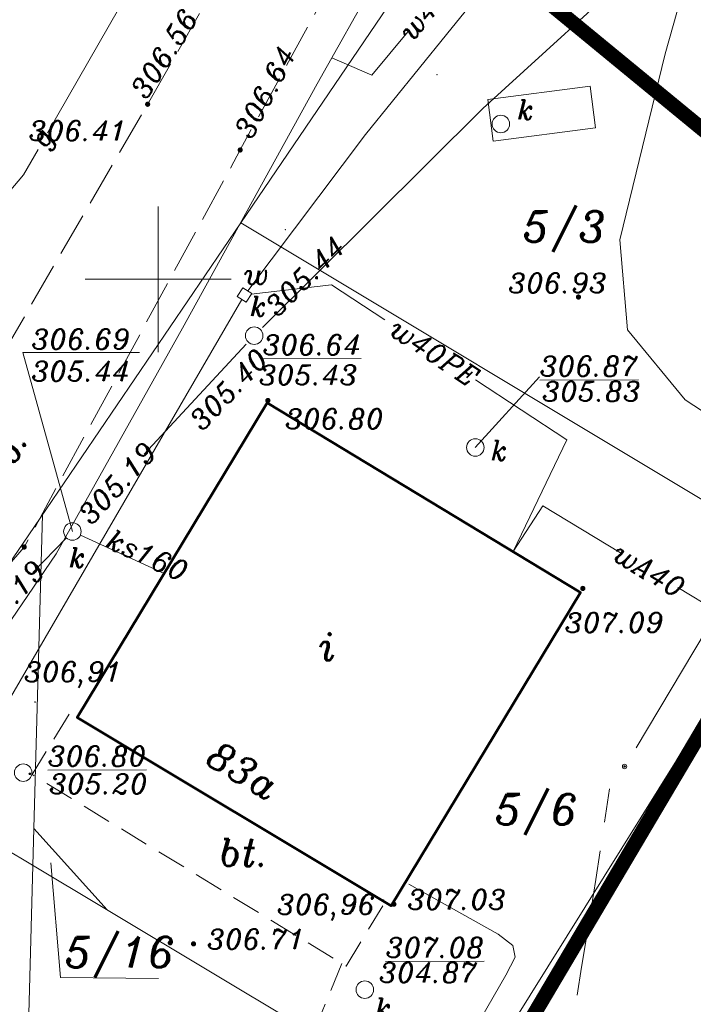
# Model space of a CAD drawing. Extents: x 4615668 to 9294084, y 5334101 to 10688993.
# Tile 7 of 37: x 4651178 to 4651201, y 5338657 to 5338690. Entities that reach past the tile are written whole.
import ezdxf
from ezdxf.enums import TextEntityAlignment as Align

# ---------------------------------------------------------------- set-up
doc = ezdxf.new("R2010")
doc.units = 0
doc.header["$MEASUREMENT"] = 0
for name, pattern in [('DASHDOT', [25.4, 12.7, -6.35, 0, -6.35]), ('DASHED', [19.05, 12.7, -6.35]), ('KTCR', [1.5, 1, -0.5]), ('KTJZ01', [2, 1.5, -0.5]), ('l219_500', [0.5, -0.25, 0, -0.25]), ('l423_500', [2, 1.5, -0.5]), ('l424_500', [1.5, 1, -0.5]), ('l601_500', [1.5, 1, -0.5]), ('l812_500', [3, 2, -1])]:
    doc.linetypes.add(name, pattern=pattern)
for name, color, linetype in [('26', 7, 'Continuous'), ('52', 7, 'Continuous'), ('projekt', 202, 'Continuous'), ('UWWPA_907', 7, 'Continuous')]:
    doc.layers.add(name, color=color, linetype=linetype)
for name, color, linetype, lineweight in [('budynek', 7, 'Continuous', 53), ('chodnik', 7, 'l423_500', 13), ('funkcja_kondygnacja', 7, 'Continuous', 13), ('g', 7, 'Continuous', 13), ('gr_dzialki', 7, 'l219_500', 13), ('jezdnia', 7, 'l424_500', 13), ('k', 7, 'Continuous', 13), ('k_elem_naziemne', 7, 'Continuous', 13), ('k_komora', 7, 'l601_500', 13), ('k_opis', 7, 'Continuous', 13), ('k_rzedne', 7, 'Continuous', 13), ('nr_budynku', 7, 'Continuous', 13), ('nr_dzialki', 7, 'Continuous', 13), ('ogr_symb', 7, 'l901_500', 40), ('opisy_drog', 7, 'Continuous', 13), ('pkt_wys', 7, 'Continuous', 13), ('robocza26', 7, 'Continuous', 13), ('robocza50', 7, 'Continuous', 13), ('w', 7, 'Continuous', 13), ('w_elem_naziemne', 7, 'Continuous', 13), ('w_opis', 7, 'Continuous', 13), ('warst_ciagla', 7, 'Continuous', 0), ('warst_przeryw', 7, 'l812_500', 0), ('Wymiar', 7, 'Continuous', 9)]:
    doc.layers.add(name, color=color, linetype=linetype, lineweight=lineweight)
doc.styles.add('Style-ITALIC_1250', font='ITALIC_1250.shx')
doc.styles.add('txt', font='TXT', dxfattribs={"height": 0.2})
doc.linetypes.add('KTOK05', pattern='A,3.75,[16,dgnlstyle-2015all.shx,S=0.0028,R=0,X=0,Y=0],3.75', length=7.5)
doc.linetypes.add('l901_500', pattern='A,3.75,[38,dgnlstyle-2015all.shx,S=0.0028,R=0,X=0,Y=0],3.75', length=7.5)

# ---------------------------------------------------------------- blocks, each defined once
blk = doc.blocks.new('SB')
at = {"layer": 'UWWPA_907', "color": 7, "linetype": 'Continuous', "lineweight": 13}
for radius in [0.75, 0.25]:
    blk.add_circle((0, 0), radius, dxfattribs=at)
blk = doc.blocks.new('WYS')
at = {"layer": '52', "color": 67, "linetype": 'Continuous'}
blk.add_circle((0, 0), 0.08, dxfattribs=at)
blk = doc.blocks.new('506_5')
at = {"layer": 'k_elem_naziemne', "color": 24, "linetype": 'Continuous', "lineweight": 13}
blk.add_circle((0, 0), 0.3, dxfattribs=at)
blk = doc.blocks.new('140_1')
at = {"linetype": 'ByBlock', "lineweight": -2}
blk.add_hatch(color=0, dxfattribs=at).paths.add_polyline_path([(0.9, 0, 1), (-0.9, 0, 1)], flags=16)
blk = doc.blocks.new('140')
at = {"linetype": 'ByBlock', "lineweight": -2}
blk.add_hatch(color=0, dxfattribs=at).paths.add_polyline_path([(0.45, 0, 1), (-0.45, 0, 1)], flags=16)
blk = doc.blocks.new('507_5')
at = {"layer": 'w_elem_naziemne', "color": 7, "linetype": 'Continuous', "lineweight": 13, "flags": 128}
blk.add_lwpolyline([(-0.18, -0.18), (0.18, -0.18), (0.18, 0.18), (-0.18, 0.18)], close=True, dxfattribs=at)
blk = doc.blocks.new('G$C3390F2A0')
at = {"layer": 'budynek', "color": 7, "linetype": 'Continuous', "lineweight": 53, "flags": 128}
blk.add_lwpolyline([(56.505, 55.96), (49.988, 45.182), (60.753, 38.731), (67.245, 49.466)], close=True, dxfattribs=at)
at = {"layer": 'chodnik', "color": 7, "linetype": 'KTCR', "lineweight": 13, "flags": 128}
for points in [[(49.713, 45.291), (48.453, 43.225), (59.211, 36.664), (60.471, 38.73)], [(59.069, 36.75), (57.426, 32.776), (60.197, 26.36), (72.553, 17.161), (73.897, 14.972)]]:
    blk.add_lwpolyline(points, dxfattribs=at)
at = {"layer": 'g', "color": 52, "linetype": 'Continuous', "lineweight": 13, "flags": 128}
for points in [[(48.976, 65.2), (56.987, 79.156), (61.682, 90.597), (66.25, 102.15), (67.511, 105.295)], [(18.453, 39.663), (28.229, 41.889), (31.654, 43.705), (44.378, 59.32), (48.154, 63.766), (48.651, 64.632)], [(61.363, 39.471), (64.424, 37.754), (64.925, 37.374), (65.005, 36.974), (64.685, 36.354), (63.168, 33.713), (61.64, 30.691), (57.158, 22.889), (55.289, 19.636), (54.63, 18.625), (54.371, 18.045)]]:
    blk.add_lwpolyline(points, dxfattribs=at)
at = {"layer": 'gr_dzialki', "color": 96, "linetype": 'Continuous', "lineweight": 13}
for p, q in [((64.281, 74.879), (55.598, 62.126)), ((55.598, 62.126), (48.331, 51.439)), ((74.835, 50.592), (55.598, 62.126)), ((48.803, 52.132), (48.507, 41.383)), ((48.331, 51.439), (42.893, 43.447)), ((62.901, 31.484), (74.835, 50.592)), ((42.893, 43.447), (48.056, 40.358)), ((48.3, 33.864), (48.507, 41.383)), ((48.507, 41.383), (51.02, 38.587)), ((62.901, 31.484), (48.056, 40.358))]:
    blk.add_line(p, q, dxfattribs=at)
at = {"layer": 'gr_dzialki', "color": 96, "linetype": 'Continuous', "lineweight": 13, "flags": 128}
blk.add_lwpolyline([(49.092, 40.196), (49.422, 36.273), (52.783, 36.238)], dxfattribs=at)
at = {"layer": 'jezdnia', "color": 7, "linetype": 'KTJZ01', "lineweight": 13, "flags": 128}
for points in [[(58.167, 76.235), (52.409, 66.184), (44.964, 53.366), (40.82, 48.381), (34.175, 43.393), (27.999, 40.436), (18.581, 38.395), (17.95, 39.145)], [(60.77, 74.084), (55.581, 64.618), (48.177, 51.019), (43.693, 45.814), (36.239, 40.256), (30.892, 37.45), (26.297, 35.358), (32.612, 35.695)]]:
    blk.add_lwpolyline(points, dxfattribs=at)
at = {"layer": 'k', "color": 24, "linetype": 'Continuous', "lineweight": 13}
blk.add_line((50.102, 51.426), (52.97, 50.114), dxfattribs=at)
at = {"layer": 'k', "color": 24, "linetype": 'Continuous', "lineweight": 13, "flags": 128}
for points in [[(56.346, 58.537), (63.903, 66.035), (69.652, 71.278)], [(52.286, 54.195), (55.787, 57.965)], [(48.477, 50.147), (49.622, 51.334)]]:
    blk.add_lwpolyline(points, dxfattribs=at)
at = {"layer": 'k_komora', "color": 24, "linetype": 'Continuous', "lineweight": 13, "flags": 128}
blk.add_lwpolyline([(64.255, 64.923), (67.762, 65.374), (67.579, 66.8), (64.072, 66.349)], close=True, dxfattribs=at)
at = {"layer": 'k_rzedne', "color": 24, "linetype": 'Continuous', "lineweight": 13}
blk.add_line((65.84, 56.848), (63.64, 54.429), dxfattribs=at)
at = {"layer": 'k_rzedne', "color": 24, "linetype": 'Continuous', "lineweight": 13, "flags": 128}
blk.add_lwpolyline([(49.83, 51.55), (48.127, 57.681), (52.127, 57.681)], dxfattribs=at)
at = {"layer": 'ogr_symb', "color": 7, "linetype": 'KTOK05', "lineweight": 40}
blk.add_lwpolyline([(60.77, 74.084), (79.628, 58.596), (62.222, 29.226), (81.044, 21.172)], dxfattribs=at)
at = {"layer": 'robocza26', "color": 7, "linetype": 'Continuous', "lineweight": 0}
for p, q in [((52.769, 57.688), (52.769, 62.688)), ((50.269, 60.188), (55.269, 60.188))]:
    blk.add_line(p, q, dxfattribs=at)
at = {"layer": 'robocza50', "color": 7, "linetype": 'Continuous', "lineweight": 0}
for p, q in [((52.769, 57.688), (52.769, 62.688)), ((50.269, 60.188), (55.269, 60.188))]:
    blk.add_line(p, q, dxfattribs=at)
at = {"layer": 'w', "color": 160, "linetype": 'Continuous', "lineweight": 13, "flags": 128}
for points in [[(55.839, 59.795), (59.881, 65.148), (62.659, 68.579), (64.724, 71.128), (65.891, 73.29), (64.659, 74.329), (62.994, 75.575), (58.024, 79.431), (58.024, 79.431), (60.505, 83.776)], [(37.632, 33.219), (42.73, 41.189), (49.271, 50.781), (53.607, 58.514), (58.222, 66.885), (60.245, 70.486)], [(58.723, 67.777), (60.094, 67.184), (61.33, 68.666)], [(55.96, 59.677), (58.71, 60.005), (60.541, 58.8)], [(41.674, 35.607), (45.906, 42.787), (55.64, 59.496)], [(63.653, 56.75), (66.78, 54.692), (64.935, 50.862)], [(64.935, 50.862), (65.953, 52.425), (68.621, 50.816)], [(70.579, 49.636), (71.948, 48.809), (69.152, 44.142)]]:
    blk.add_lwpolyline(points, dxfattribs=at)
at = {"layer": 'w', "color": 160, "linetype": 'Continuous', "lineweight": 13}
for p in [(62.328, 67.196), (57.134, 61.89)]:
    blk.add_point(p, dxfattribs=at)
at = {"layer": 'warst_ciagla', "color": 21, "linetype": 'Continuous', "lineweight": 0, "flags": 128}
blk.add_lwpolyline([(71.101, 71.281), (70.148, 67.911), (68.6, 61.539), (68.855, 58.459), (70.835, 56.056), (73.614, 54.246), (77.13, 52.5), (78.857, 50.435), (79.07, 48.368), (79.198, 46.174), (78.965, 45.41)], dxfattribs=at)
at = {"layer": 'warst_przeryw', "color": 21, "linetype": 'l812_500', "lineweight": 0, "flags": 128}
blk.add_lwpolyline([(66.313, 26.712), (66.576, 30.614), (66.678, 31.953), (66.738, 32.621), (66.843, 33.623), (66.969, 34.622), (67.04, 35.121), (67.279, 36.625), (67.614, 38.627), (67.773, 39.629), (68.246, 42.732)], dxfattribs=at)
at = {"layer": '26', "color": 155, "linetype": 'Continuous', "ltscale": 0.1, "xscale": 0.1, "yscale": 0.1, "zscale": 0.1, "rotation": 0.06577989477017}
blk.add_blockref('SB', (68.76, 43.502), dxfattribs=at)
at = {"layer": 'k_elem_naziemne', "color": 24, "linetype": 'Continuous', "lineweight": 13}
for p, rotation in [((64.517, 65.509), 304.6965416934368), ((56.062, 58.256), 290.7329260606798), ((63.64, 54.429), 270.0657797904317), ((49.83, 51.55), 276.960343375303), ((48.144, 43.291), 270.065780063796), ((59.854, 35.858), 286.6326712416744)]:
    blk.add_blockref('506_5', p, dxfattribs=dict(at, rotation=rotation))
at = {"layer": 'pkt_wys', "color": 7, "linetype": 'Continuous', "lineweight": 13, "xscale": 0.1, "yscale": 0.1, "zscale": 0.1}
for name, p, rotation in [('140_1', (52.409, 66.184), 0.06578024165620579), ('140_1', (52.409, 66.184), 0.06578024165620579), ('140_1', (52.409, 66.184), 0.06578024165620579), ('140_1', (52.409, 66.184), 0.06578024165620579), ('140_1', (52.409, 66.184), 0.06578024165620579), ('140_1', (52.409, 66.184), 0.06578024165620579), ('140_1', (52.409, 66.184), 0.06578024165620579), ('140_1', (52.409, 66.184), 0.06578024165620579), ('140_1', (55.581, 64.618), 0.06578024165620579), ('140_1', (55.581, 64.618), 0.06578024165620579), ('140_1', (55.581, 64.618), 0.06578024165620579), ('140_1', (55.581, 64.618), 0.06578024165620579), ('140_1', (55.581, 64.618), 0.06578024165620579), ('140_1', (55.581, 64.618), 0.06578024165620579), ('140_1', (55.581, 64.618), 0.06578024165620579), ('140_1', (55.581, 64.618), 0.06578024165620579), ('140_1', (67.177, 59.581), 0.06578024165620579), ('140_1', (67.177, 59.581), 0.06578024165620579), ('140_1', (67.177, 59.581), 0.06578024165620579), ('140_1', (67.177, 59.581), 0.06578024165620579), ('140_1', (67.177, 59.581), 0.06578024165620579), ('140_1', (67.177, 59.581), 0.06578024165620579), ('140_1', (67.177, 59.581), 0.06578024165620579), ('140_1', (67.177, 59.581), 0.06578024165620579), ('140_1', (67.177, 59.581), 0.06578024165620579), ('140_1', (67.177, 59.581), 0.06578024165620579), ('140_1', (67.177, 59.581), 0.06578024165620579), ('140_1', (67.177, 59.581), 0.06578024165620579), ('140_1', (56.531, 56.039), 0.06578024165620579), ('140_1', (56.531, 56.039), 0.06578024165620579), ('140_1', (56.531, 56.039), 0.06578024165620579), ('140_1', (56.531, 56.039), 0.06578024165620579), ('140_1', (56.531, 56.039), 0.06578024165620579), ('140_1', (56.531, 56.039), 0.06578024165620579), ('140_1', (56.531, 56.039), 0.06578024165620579), ('140_1', (56.531, 56.039), 0.06578024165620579), ('140_1', (48.177, 51.019), 0.06578024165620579), ('140_1', (48.177, 51.019), 0.06578024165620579), ('140_1', (48.177, 51.019), 0.06578024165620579), ('140_1', (48.177, 51.019), 0.06578024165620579), ('140_1', (48.177, 51.019), 0.06578024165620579), ('140_1', (48.177, 51.019), 0.06578024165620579), ('140_1', (48.177, 51.019), 0.06578024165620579), ('140_1', (67.328, 49.601), 0.06578024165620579), ('140_1', (67.328, 49.601), 0.06578024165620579), ('140_1', (67.328, 49.601), 0.06578024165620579), ('140_1', (67.328, 49.601), 0.06578024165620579), ('140_1', (67.328, 49.601), 0.06578024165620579), ('140_1', (67.328, 49.601), 0.06578024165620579), ('140_1', (67.328, 49.601), 0.06578024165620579), ('140_1', (67.328, 49.601), 0.06578024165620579), ('140_1', (67.328, 49.601), 0.06578024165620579), ('140_1', (67.328, 49.601), 0.06578024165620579), ('140_1', (67.328, 49.601), 0.06578024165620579), ('140_1', (67.328, 49.601), 0.06578024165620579), ('WYS', (48.551, 45.711), 0.06577989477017), ('140', (48.369, 43.251), 0.06578024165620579), ('140', (48.369, 43.251), 0.06578024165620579), ('140', (48.369, 43.251), 0.06578024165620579), ('140', (48.369, 43.251), 0.06578024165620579), ('WYS', (60.487, 38.926), 0.06577989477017), ('140_1', (60.851, 38.784), 0.06578024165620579), ('140_1', (60.851, 38.784), 0.06578024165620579), ('140_1', (60.851, 38.784), 0.06578024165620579), ('140_1', (60.851, 38.784), 0.06578024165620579), ('140_1', (60.851, 38.784), 0.06578024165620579), ('140_1', (60.851, 38.784), 0.06578024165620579), ('140_1', (60.851, 38.784), 0.06578024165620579), ('140_1', (60.851, 38.784), 0.06578024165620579), ('140_1', (53.982, 37.426), 0.06578024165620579), ('140_1', (53.982, 37.426), 0.06578024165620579), ('140_1', (53.982, 37.426), 0.06578024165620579), ('140_1', (53.982, 37.426), 0.06578024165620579), ('140_1', (53.982, 37.426), 0.06578024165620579), ('140_1', (53.982, 37.426), 0.06578024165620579), ('140_1', (53.982, 37.426), 0.06578024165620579), ('140_1', (53.982, 37.426), 0.06578024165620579)]:
    blk.add_blockref(name, p, dxfattribs=dict(at, rotation=rotation))
at = {"layer": 'w_elem_naziemne', "color": 7, "linetype": 'Continuous', "lineweight": 13, "rotation": 327.4813007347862}
blk.add_blockref('507_5', (55.729, 59.65), dxfattribs=at)
at = {"layer": 'funkcja_kondygnacja', "color": 7, "linetype": 'Continuous', "lineweight": 13, "style": 'Style-ITALIC_1250'}
blk.add_text('i', height=0.94, dxfattribs=at).set_placement((58.551, 47.614), align=Align.MIDDLE_CENTER)
at = {"layer": 'g', "color": 52, "linetype": 'Continuous', "lineweight": 13, "insert": (48.872, 65.012), "char_height": 0.68, "attachment_point": 5, "rotation": 60.1443, "line_spacing_factor": 0.722892, "style": 'txt'}
blk.add_mtext('\\FITALIC_1250.shx;g', dxfattribs=at)
at = {"layer": 'k_elem_naziemne', "color": 24, "linetype": 'Continuous', "lineweight": 13, "style": 'Style-ITALIC_1250'}
for p in [(65.075, 65.658), (55.912, 58.922), (64.168, 53.987), (60.194, 34.881)]:
    blk.add_text('k', height=0.68, dxfattribs=at).set_placement(p)
at = {"layer": 'k_elem_naziemne', "color": 24, "linetype": 'Continuous', "lineweight": 13, "insert": (49.707, 50.316), "char_height": 0.68, "attachment_point": 7, "line_spacing_factor": 0.722892, "style": 'Style-ITALIC_1250'}
blk.add_mtext('\\FITALIC_1250.shx;k', dxfattribs=at)
at = {"layer": 'k_opis', "color": 24, "linetype": 'Continuous', "lineweight": 13, "char_height": 0.68, "line_spacing_factor": 0.722892, "style": 'Style-ITALIC_1250'}
for s, insert, attachment_point, rotation in [('\\FITALIC_1250.shx;305.19', (50.219, 51.969), 4, 47.1228), ('\\FITALIC_1250.shx;ks160', (50.938, 51.033), 7, 335.4186), ('\\FITALIC_1250.shx;305.19', (46.367, 47.961), 4, 46.0201)]:
    blk.add_mtext(s, dxfattribs=dict(at, insert=insert, attachment_point=attachment_point, rotation=rotation))
at = {"layer": 'k_rzedne', "color": 24, "linetype": 'Continuous', "lineweight": 13, "char_height": 0.68, "line_spacing_factor": 0.722892, "style": 'txt'}
for s, insert, attachment_point, rotation in [('\\FITALIC_1250.shx;305.44', (56.852, 58.867), 7, 44.7727), ('\\FITALIC_1250.shx;\\L306.64', (56.351, 57.604), 7, 0.0658), ('\\FITALIC_1250.shx;305.40', (54.272, 54.959), 7, 46.4543), ('\\FITALIC_1250.shx;\\L306.87', (65.852, 56.872), 7, 0.0658), ('\\FITALIC_1250.shx;305.43', (56.225, 57.25), 1, 0.0658), ('\\FITALIC_1250.shx;305.83', (65.936, 56.69), 1, 0.0658), ('\\FITALIC_1250.shx;\\L306.80', (48.99, 43.515), 7, 0.0658), ('\\FITALIC_1250.shx;305.20', (49.034, 43.246), 1, 0.0658), ('\\FITALIC_1250.shx;\\L307.08', (60.568, 36.961), 7, 0.0658), ('\\FITALIC_1250.shx;304.87', (60.343, 36.785), 1, 0.0658)]:
    blk.add_mtext(s, dxfattribs=dict(at, insert=insert, attachment_point=attachment_point, rotation=rotation))
at = {"layer": 'k_rzedne', "color": 24, "linetype": 'Continuous', "lineweight": 13, "char_height": 0.68, "line_spacing_factor": 0.722892, "style": 'Style-ITALIC_1250'}
for s, insert, attachment_point in [('\\FITALIC_1250.shx;306.69', (48.427, 57.799), 7), ('\\FITALIC_1250.shx;305.44', (48.427, 57.381), 1)]:
    blk.add_mtext(s, dxfattribs=dict(at, insert=insert, attachment_point=attachment_point))
at = {"layer": 'nr_budynku', "color": 7, "linetype": 'Continuous', "lineweight": 13, "style": 'Style-ITALIC_1250'}
blk.add_text('83a', height=0.94, rotation=329.0684, dxfattribs=at).set_placement((55.429, 42.971), align=Align.CENTER)
at = {"layer": 'nr_dzialki', "color": 96, "linetype": 'Continuous', "lineweight": 13, "char_height": 1.04, "attachment_point": 7, "rotation": 0.0658, "line_spacing_factor": 0.722892, "style": 'txt'}
for s, insert in [('\\FITALIC_1250.shx;5/3', (65.27, 61.128)), ('\\FITALIC_1250.shx;5/6', (64.317, 41.163)), ('\\FITALIC_1250.shx;5/16', (49.573, 36.273))]:
    blk.add_mtext(s, dxfattribs=dict(at, insert=insert))
at = {"layer": 'opisy_drog', "color": 7, "linetype": 'Continuous', "lineweight": 13, "style": 'Style-ITALIC_1250'}
blk.add_text('bt.', height=0.94, dxfattribs=at).set_placement((55.714, 40.558), align=Align.MIDDLE_CENTER)
at = {"layer": 'opisy_drog', "color": 7, "linetype": 'Continuous', "lineweight": 13, "insert": (47.257, 53.388), "char_height": 0.94, "attachment_point": 5, "rotation": 61.5988, "line_spacing_factor": 0.722892, "style": 'txt'}
blk.add_mtext('\\FITALIC_1250.shx;j.mb.', dxfattribs=at)
at = {"layer": 'pkt_wys', "color": 7, "linetype": 'Continuous', "lineweight": 13, "char_height": 0.68, "attachment_point": 7, "line_spacing_factor": 0.722892}
for s, insert, rotation, style in [('\\FITALIC_1250.shx; 306.56', (52.105, 65.92), 57.4585, 'Style-ITALIC_1250'), ('\\FITALIC_1250.shx; 306.56', (52.105, 65.92), 57.4585, 'Style-ITALIC_1250'), ('\\FITALIC_1250.shx; 306.56', (52.105, 65.92), 57.4585, 'Style-ITALIC_1250'), ('\\FITALIC_1250.shx; 306.56', (52.105, 65.92), 57.4585, 'Style-ITALIC_1250'), ('\\FITALIC_1250.shx; 306.56', (52.105, 65.92), 57.4585, 'Style-ITALIC_1250'), ('\\FITALIC_1250.shx; 306.56', (52.105, 65.92), 57.4585, 'Style-ITALIC_1250'), ('\\FITALIC_1250.shx; 306.56', (52.105, 65.92), 57.4585, 'Style-ITALIC_1250'), ('\\FITALIC_1250.shx; 306.56', (52.105, 65.92), 57.4585, 'Style-ITALIC_1250'), ('\\FITALIC_1250.shx; 306.64', (55.742, 64.534), 62.4398, 'Style-ITALIC_1250'), ('\\FITALIC_1250.shx; 306.64', (55.742, 64.534), 62.4398, 'Style-ITALIC_1250'), ('\\FITALIC_1250.shx; 306.64', (55.742, 64.534), 62.4398, 'Style-ITALIC_1250'), ('\\FITALIC_1250.shx; 306.64', (55.742, 64.534), 62.4398, 'Style-ITALIC_1250'), ('\\FITALIC_1250.shx; 306.64', (55.742, 64.534), 62.4398, 'Style-ITALIC_1250'), ('\\FITALIC_1250.shx; 306.64', (55.742, 64.534), 62.4398, 'Style-ITALIC_1250'), ('\\FITALIC_1250.shx; 306.64', (55.742, 64.534), 62.4398, 'Style-ITALIC_1250'), ('\\FITALIC_1250.shx; 306.64', (55.742, 64.534), 62.4398, 'Style-ITALIC_1250'), ('\\FITALIC_1250.shx; 306.41', (47.871, 64.937), 0.0658, 'Style-ITALIC_1250'), ('\\FITALIC_1250.shx; 306.41', (47.871, 64.937), 0.0658, 'Style-ITALIC_1250'), ('\\FITALIC_1250.shx; 306.41', (47.871, 64.937), 0.0658, 'Style-ITALIC_1250'), ('\\FITALIC_1250.shx; 306.41', (47.871, 64.937), 0.0658, 'Style-ITALIC_1250'), ('\\FITALIC_1250.shx; 306.41', (47.871, 64.937), 0.0658, 'Style-ITALIC_1250'), ('\\FITALIC_1250.shx; 306.41', (47.871, 64.937), 0.0658, 'Style-ITALIC_1250'), ('\\FITALIC_1250.shx; 306.41', (47.871, 64.937), 0.0658, 'Style-ITALIC_1250'), ('\\FITALIC_1250.shx; 306.41', (47.871, 64.937), 0.0658, 'Style-ITALIC_1250'), ('\\FITALIC_1250.shx; 306.93', (64.307, 59.72), 0.0658, 'Style-ITALIC_1250'), ('\\FITALIC_1250.shx; 306.80', (56.657, 55.067), 0.0658, 'Style-ITALIC_1250'), ('\\FITALIC_1250.shx; 306.80', (56.657, 55.067), 0.0658, 'Style-ITALIC_1250'), ('\\FITALIC_1250.shx; 306.80', (56.657, 55.067), 0.0658, 'Style-ITALIC_1250'), ('\\FITALIC_1250.shx; 306.80', (56.657, 55.067), 0.0658, 'Style-ITALIC_1250'), ('\\FITALIC_1250.shx; 306.80', (56.657, 55.067), 0.0658, 'Style-ITALIC_1250'), ('\\FITALIC_1250.shx; 306.80', (56.657, 55.067), 0.0658, 'Style-ITALIC_1250'), ('\\FITALIC_1250.shx; 306.80', (56.657, 55.067), 0.0658, 'Style-ITALIC_1250'), ('\\FITALIC_1250.shx; 306.80', (56.657, 55.067), 0.0658, 'Style-ITALIC_1250'), ('\\FITALIC_1250.shx; 307.09', (66.248, 48.087), 0.0658, 'Style-ITALIC_1250'), ('\\FITALIC_1250.shx; 307.09', (66.248, 48.087), 0.0658, 'Style-ITALIC_1250'), ('\\FITALIC_1250.shx; 307.09', (66.248, 48.087), 0.0658, 'Style-ITALIC_1250'), ('\\FITALIC_1250.shx; 307.09', (66.248, 48.087), 0.0658, 'Style-ITALIC_1250'), ('\\FITALIC_1250.shx; 307.09', (66.248, 48.087), 0.0658, 'Style-ITALIC_1250'), ('\\FITALIC_1250.shx; 307.09', (66.248, 48.087), 0.0658, 'Style-ITALIC_1250'), ('\\FITALIC_1250.shx; 307.09', (66.248, 48.087), 0.0658, 'Style-ITALIC_1250'), ('\\FITALIC_1250.shx; 307.09', (66.248, 48.087), 0.0658, 'Style-ITALIC_1250'), ('\\FITALIC_1250.shx; 307.09', (66.248, 48.087), 0.0658, 'Style-ITALIC_1250'), ('\\FITALIC_1250.shx; 307.09', (66.248, 48.087), 0.0658, 'Style-ITALIC_1250'), ('\\FITALIC_1250.shx; 307.09', (66.248, 48.087), 0.0658, 'Style-ITALIC_1250'), ('\\FITALIC_1250.shx; 307.09', (66.248, 48.087), 0.0658, 'Style-ITALIC_1250'), ('\\FITALIC_1250.shx;306,91', (48.174, 46.199), 0.0658, 'txt'), ('\\FITALIC_1250.shx; 307.03', (60.851, 38.602), 0.0658, 'Style-ITALIC_1250'), ('\\FITALIC_1250.shx; 307.03', (60.851, 38.602), 0.0658, 'Style-ITALIC_1250'), ('\\FITALIC_1250.shx; 307.03', (60.851, 38.602), 0.0658, 'Style-ITALIC_1250'), ('\\FITALIC_1250.shx; 307.03', (60.851, 38.602), 0.0658, 'Style-ITALIC_1250'), ('\\FITALIC_1250.shx; 307.03', (60.851, 38.602), 0.0658, 'Style-ITALIC_1250'), ('\\FITALIC_1250.shx; 307.03', (60.851, 38.602), 0.0658, 'Style-ITALIC_1250'), ('\\FITALIC_1250.shx; 307.03', (60.851, 38.602), 0.0658, 'Style-ITALIC_1250'), ('\\FITALIC_1250.shx; 307.03', (60.851, 38.602), 0.0658, 'Style-ITALIC_1250'), ('\\FITALIC_1250.shx;306,96', (56.843, 38.228), 0.0658, 'txt'), ('\\FITALIC_1250.shx; 306.71', (53.982, 37.244), 0.0658, 'Style-ITALIC_1250'), ('\\FITALIC_1250.shx; 306.71', (53.982, 37.244), 0.0658, 'Style-ITALIC_1250'), ('\\FITALIC_1250.shx; 306.71', (53.982, 37.244), 0.0658, 'Style-ITALIC_1250'), ('\\FITALIC_1250.shx; 306.71', (53.982, 37.244), 0.0658, 'Style-ITALIC_1250'), ('\\FITALIC_1250.shx; 306.71', (53.982, 37.244), 0.0658, 'Style-ITALIC_1250'), ('\\FITALIC_1250.shx; 306.71', (53.982, 37.244), 0.0658, 'Style-ITALIC_1250'), ('\\FITALIC_1250.shx; 306.71', (53.982, 37.244), 0.0658, 'Style-ITALIC_1250'), ('\\FITALIC_1250.shx; 306.71', (53.982, 37.244), 0.0658, 'Style-ITALIC_1250')]:
    blk.add_mtext(s, dxfattribs=dict(at, insert=insert, rotation=rotation, style=style))
at = {"layer": 'w', "color": 160, "linetype": 'Continuous', "lineweight": 13, "char_height": 0.68, "attachment_point": 5, "line_spacing_factor": 0.722892, "style": 'txt'}
for s, insert, rotation in [('\\FITALIC_1250.shx;w40PE', (62.306, 69.835), 50.1544), ('\\FITALIC_1250.shx;wA40', (69.6, 50.225), 328.9027)]:
    blk.add_mtext(s, dxfattribs=dict(at, insert=insert, rotation=rotation))
at = {"layer": 'w_elem_naziemne', "color": 7, "linetype": 'Continuous', "lineweight": 13, "insert": (55.718, 60.02), "char_height": 0.68, "attachment_point": 7, "line_spacing_factor": 0.722892, "style": 'Style-ITALIC_1250'}
blk.add_mtext('\\FITALIC_1250.shx;w', dxfattribs=at)
at = {"layer": 'w_opis', "color": 160, "linetype": 'Continuous', "lineweight": 13, "insert": (60.825, 58.613), "char_height": 0.68, "attachment_point": 4, "rotation": 326.6394, "line_spacing_factor": 0.722892, "style": 'Style-ITALIC_1250'}
blk.add_mtext('\\FITALIC_1250.shx;w40PE', dxfattribs=at)

msp = doc.modelspace()

# ---------------------------------------------------------------- linework, layer by layer
at = {"layer": 'projekt', "color": 94, "linetype": 'DASHDOT', "lineweight": 0, "ltscale": 0.1, "const_width": 0.5}
msp.add_lwpolyline([(4651210.684, 5338642.419), (4651203.038, 5338645.691), (4651191.862, 5338650.472), (4651209.267, 5338679.844), (4651197.567, 5338689.452), (4651190.41, 5338695.331), (4651186.417, 5338698.602), (4651183.279, 5338701.283), (4651186.757, 5338709.459), (4651191.179, 5338720.41), (4651195.852, 5338737.917), (4651200.74, 5338757.311), (4651202.893, 5338766.048), (4651204.593, 5338772.472), (4651207.505, 5338791.607), (4651207.103, 5338797.636)], dxfattribs=at)

# ---------------------------------------------------------------- block references
at = {"layer": 'Wymiar', "color": 242, "linetype": 'DASHED', "lineweight": 30, "ltscale": 0.01}
msp.add_blockref('G$C3390F2A0', (4651129.64, 5338621.247), dxfattribs=at)

doc.saveas('drawing.dxf')
